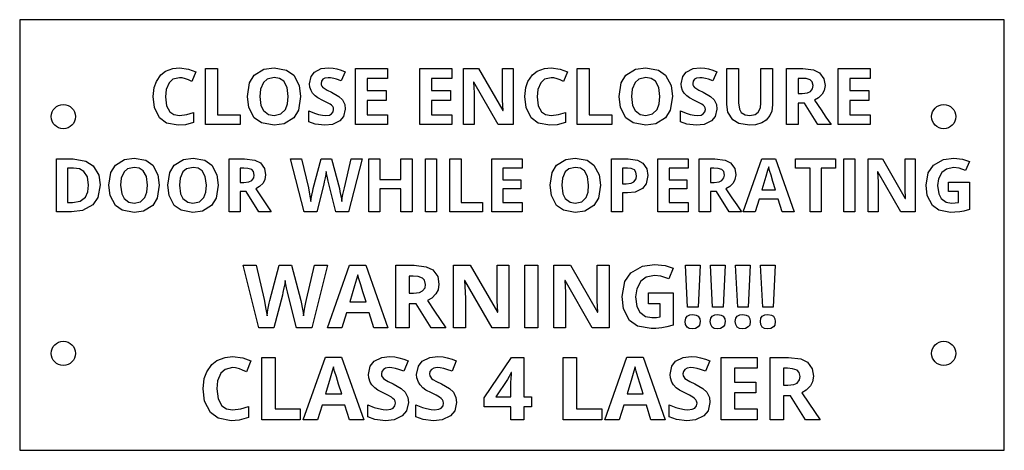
# Model space of a CAD drawing. Extents: x -100 to 103, y 381 to 470.
import ezdxf

# ---------------------------------------------------------------- set-up
doc = ezdxf.new("R2010")
doc.units = 0
doc.layers.add('MODELSKETCH_VISIBLE', color=7, linetype='CONTINUOUS')

msp = doc.modelspace()

# ---------------------------------------------------------------- linework, layer by layer
at = {"layer": 'MODELSKETCH_VISIBLE'}
for p, q in [((103.35, 469.9, 168.85), (-99.85, 469.9, 168.85)), ((-99.85, 469.9, 168.85), (-99.85, 381, 168.85)), ((103.35, 381, 168.85), (103.35, 469.9, 168.85)), ((-61.49, 448.25, 168.85), (-61.49, 459.8, 168.85)), ((-61.49, 459.8, 168.85), (-59.04, 459.8, 168.85)), ((-59.04, 459.8, 168.85), (-59.04, 450.27, 168.85)), ((-30.56, 448.25, 168.85), (-30.56, 459.8, 168.85)), ((-30.56, 459.8, 168.85), (-23.91, 459.8, 168.85)), ((-23.91, 459.8, 168.85), (-23.91, 457.79, 168.85)), ((-17.3, 459.8, 168.85), (-10.65, 459.8, 168.85)), ((-17.3, 448.25, 168.85), (-17.3, 459.8, 168.85)), ((-10.65, 459.8, 168.85), (-10.65, 457.79, 168.85)), ((-8.24, 448.25, 168.85), (-8.24, 459.8, 168.85)), ((-8.24, 459.8, 168.85), (-5.15, 459.8, 168.85)), ((-5.15, 459.8, 168.85), (-0.14, 451.15, 168.85)), ((-0.2, 459.8, 168.85), (2, 459.8, 168.85)), ((-0.2, 454.33, 168.85), (-0.2, 459.8, 168.85)), ((2, 459.8, 168.85), (2, 448.25, 168.85)), ((15.22, 459.8, 168.85), (17.67, 459.8, 168.85)), ((15.22, 448.25, 168.85), (15.22, 459.8, 168.85)), ((17.67, 459.8, 168.85), (17.67, 450.27, 168.85)), ((46.06, 459.8, 168.85), (48.5, 459.8, 168.85)), ((46.06, 452.36, 168.85), (46.06, 459.8, 168.85)), ((48.5, 459.8, 168.85), (48.5, 452.73, 168.85)), ((53.1, 459.8, 168.85), (55.54, 459.8, 168.85)), ((53.1, 452.75, 168.85), (53.1, 459.8, 168.85)), ((55.54, 459.8, 168.85), (55.54, 452.33, 168.85)), ((58.37, 459.8, 168.85), (61.74, 459.8, 168.85)), ((58.37, 448.25, 168.85), (58.37, 459.8, 168.85)), ((69.05, 459.8, 168.85), (75.7, 459.8, 168.85)), ((69.05, 448.25, 168.85), (69.05, 459.8, 168.85)), ((75.7, 459.8, 168.85), (75.7, 457.79, 168.85)), ((-63.51, 459.15, 168.85), (-64.3, 457.16, 168.85)), ((-32.71, 459.15, 168.85), (-33.5, 457.25, 168.85)), ((-28.11, 457.79, 168.85), (-28.11, 455.26, 168.85)), ((-23.91, 457.79, 168.85), (-28.11, 457.79, 168.85)), ((-14.85, 457.79, 168.85), (-14.85, 455.26, 168.85)), ((-10.65, 457.79, 168.85), (-14.85, 457.79, 168.85)), ((13.2, 459.15, 168.85), (12.41, 457.16, 168.85)), ((43.99, 459.15, 168.85), (43.21, 457.25, 168.85)), ((60.82, 457.79, 168.85), (60.82, 454.68, 168.85)), ((61.56, 457.79, 168.85), (60.82, 457.79, 168.85)), ((71.5, 457.79, 168.85), (71.5, 455.26, 168.85)), ((75.7, 457.79, 168.85), (71.5, 457.79, 168.85)), ((-28.11, 455.26, 168.85), (-24.2, 455.26, 168.85)), ((-24.2, 455.26, 168.85), (-24.2, 453.25, 168.85)), ((-14.85, 455.26, 168.85), (-10.94, 455.26, 168.85)), ((-10.94, 455.26, 168.85), (-10.94, 453.25, 168.85)), ((-6.13, 456.99, 168.85), (-6.2, 456.99, 168.85)), ((-1.11, 448.25, 168.85), (-6.13, 456.99, 168.85)), ((71.5, 455.26, 168.85), (75.41, 455.26, 168.85)), ((75.41, 455.26, 168.85), (75.41, 453.25, 168.85)), ((-28.11, 453.25, 168.85), (-28.11, 450.27, 168.85)), ((-24.2, 453.25, 168.85), (-28.11, 453.25, 168.85)), ((-14.85, 453.25, 168.85), (-14.85, 450.27, 168.85)), ((-10.94, 453.25, 168.85), (-14.85, 453.25, 168.85)), ((-6.05, 453.69, 168.85), (-6.05, 448.25, 168.85)), ((60.82, 454.68, 168.85), (61.61, 454.68, 168.85)), ((71.5, 453.25, 168.85), (71.5, 450.27, 168.85)), ((75.41, 453.25, 168.85), (71.5, 453.25, 168.85)), ((-0.14, 451.15, 168.85), (-0.08, 451.15, 168.85)), ((62.12, 452.68, 168.85), (60.82, 452.68, 168.85)), ((60.82, 452.68, 168.85), (60.82, 448.25, 168.85)), ((64.88, 448.25, 168.85), (62.12, 452.68, 168.85)), ((-63.95, 450.74, 168.85), (-63.95, 448.69, 168.85)), ((-59.04, 450.27, 168.85), (-54.36, 450.27, 168.85)), ((-54.36, 450.27, 168.85), (-54.36, 448.25, 168.85)), ((-40.18, 448.79, 168.85), (-40.18, 451.07, 168.85)), ((-28.11, 450.27, 168.85), (-23.91, 450.27, 168.85)), ((-23.91, 450.27, 168.85), (-23.91, 448.25, 168.85)), ((-14.85, 450.27, 168.85), (-10.65, 450.27, 168.85)), ((-10.65, 450.27, 168.85), (-10.65, 448.25, 168.85)), ((12.76, 450.74, 168.85), (12.76, 448.69, 168.85)), ((17.67, 450.27, 168.85), (22.35, 450.27, 168.85)), ((22.35, 450.27, 168.85), (22.35, 448.25, 168.85)), ((36.52, 448.79, 168.85), (36.52, 451.07, 168.85)), ((71.5, 450.27, 168.85), (75.7, 450.27, 168.85)), ((75.7, 450.27, 168.85), (75.7, 448.25, 168.85)), ((-54.36, 448.25, 168.85), (-61.49, 448.25, 168.85)), ((-23.91, 448.25, 168.85), (-30.56, 448.25, 168.85)), ((-10.65, 448.25, 168.85), (-17.3, 448.25, 168.85)), ((-6.05, 448.25, 168.85), (-8.24, 448.25, 168.85)), ((2, 448.25, 168.85), (-1.11, 448.25, 168.85)), ((22.35, 448.25, 168.85), (15.22, 448.25, 168.85)), ((60.82, 448.25, 168.85), (58.37, 448.25, 168.85)), ((67.6, 448.25, 168.85), (64.88, 448.25, 168.85)), ((75.7, 448.25, 168.85), (69.05, 448.25, 168.85)), ((-92.27, 441.16, 168.85), (-88.84, 441.16, 168.85)), ((-92.27, 430.25, 168.85), (-92.27, 441.16, 168.85)), ((-56.64, 441.16, 168.85), (-53.46, 441.16, 168.85)), ((-56.64, 430.25, 168.85), (-56.64, 441.16, 168.85)), ((-43.95, 441.16, 168.85), (-41.68, 441.16, 168.85)), ((-41.17, 430.25, 168.85), (-43.95, 441.16, 168.85)), ((-41.68, 441.16, 168.85), (-40.28, 435.21, 168.85)), ((-39.25, 435.05, 168.85), (-37.66, 441.16, 168.85)), ((-37.66, 441.16, 168.85), (-35.47, 441.16, 168.85)), ((-35.47, 441.16, 168.85), (-33.88, 435.05, 168.85)), ((-32.85, 435.21, 168.85), (-31.46, 441.16, 168.85)), ((-29.18, 441.16, 168.85), (-31.96, 430.25, 168.85)), ((-31.46, 441.16, 168.85), (-29.18, 441.16, 168.85)), ((-27.81, 441.16, 168.85), (-25.5, 441.16, 168.85)), ((-27.81, 430.25, 168.85), (-27.81, 441.16, 168.85)), ((-25.5, 441.16, 168.85), (-25.5, 436.88, 168.85)), ((-21.18, 436.88, 168.85), (-21.18, 441.16, 168.85)), ((-21.18, 441.16, 168.85), (-18.87, 441.16, 168.85)), ((-18.87, 441.16, 168.85), (-18.87, 430.25, 168.85)), ((-16.12, 430.25, 168.85), (-16.12, 441.16, 168.85)), ((-16.12, 441.16, 168.85), (-13.81, 441.16, 168.85)), ((-13.81, 441.16, 168.85), (-13.81, 430.25, 168.85)), ((-11.06, 430.25, 168.85), (-11.06, 441.16, 168.85)), ((-11.06, 441.16, 168.85), (-8.75, 441.16, 168.85)), ((-8.75, 441.16, 168.85), (-8.75, 432.16, 168.85)), ((-2.43, 430.25, 168.85), (-2.43, 441.16, 168.85)), ((-2.43, 441.16, 168.85), (3.85, 441.16, 168.85)), ((3.85, 441.16, 168.85), (3.85, 439.26, 168.85)), ((22.26, 441.16, 168.85), (25.74, 441.16, 168.85)), ((22.26, 430.25, 168.85), (22.26, 441.16, 168.85)), ((31.85, 441.16, 168.85), (38.13, 441.16, 168.85)), ((31.85, 430.25, 168.85), (31.85, 441.16, 168.85)), ((38.13, 441.16, 168.85), (38.13, 439.26, 168.85)), ((40.41, 430.25, 168.85), (40.41, 441.16, 168.85)), ((40.41, 441.16, 168.85), (43.58, 441.16, 168.85)), ((49.44, 430.25, 168.85), (53.29, 441.2, 168.85)), ((53.29, 441.2, 168.85), (56.12, 441.2, 168.85)), ((56.12, 441.2, 168.85), (59.98, 430.25, 168.85)), ((60.29, 439.24, 168.85), (60.29, 441.16, 168.85)), ((60.29, 441.16, 168.85), (68.53, 441.16, 168.85)), ((68.53, 441.16, 168.85), (68.53, 439.24, 168.85)), ((70.2, 430.25, 168.85), (70.2, 441.16, 168.85)), ((70.2, 441.16, 168.85), (72.52, 441.16, 168.85)), ((72.52, 441.16, 168.85), (72.52, 430.25, 168.85)), ((75.26, 441.16, 168.85), (78.18, 441.16, 168.85)), ((75.26, 430.25, 168.85), (75.26, 441.16, 168.85)), ((78.18, 441.16, 168.85), (82.92, 432.99, 168.85)), ((82.86, 441.16, 168.85), (84.94, 441.16, 168.85)), ((82.86, 436, 168.85), (82.86, 441.16, 168.85)), ((84.94, 441.16, 168.85), (84.94, 430.25, 168.85)), ((-88.73, 439.26, 168.85), (-89.95, 439.26, 168.85)), ((-89.95, 439.26, 168.85), (-89.95, 432.16, 168.85)), ((-54.32, 439.26, 168.85), (-54.32, 436.32, 168.85)), ((-53.62, 439.26, 168.85), (-54.32, 439.26, 168.85)), ((3.85, 439.26, 168.85), (-0.12, 439.26, 168.85)), ((-0.12, 439.26, 168.85), (-0.12, 436.87, 168.85)), ((24.57, 439.26, 168.85), (24.57, 436.03, 168.85)), ((25.62, 439.26, 168.85), (24.57, 439.26, 168.85)), ((34.16, 439.26, 168.85), (34.16, 436.87, 168.85)), ((38.13, 439.26, 168.85), (34.16, 439.26, 168.85)), ((42.72, 439.26, 168.85), (42.72, 436.32, 168.85)), ((43.42, 439.26, 168.85), (42.72, 439.26, 168.85)), ((63.25, 439.24, 168.85), (60.29, 439.24, 168.85)), ((63.25, 430.25, 168.85), (63.25, 439.24, 168.85)), ((68.53, 439.24, 168.85), (65.57, 439.24, 168.85)), ((65.57, 439.24, 168.85), (65.57, 430.25, 168.85)), ((96.14, 440.64, 168.85), (95.37, 438.79, 168.85)), ((-25.5, 436.88, 168.85), (-21.18, 436.88, 168.85)), ((77.25, 438.5, 168.85), (77.19, 438.5, 168.85)), ((82, 430.25, 168.85), (77.25, 438.5, 168.85)), ((-54.32, 436.32, 168.85), (-53.58, 436.32, 168.85)), ((-37.08, 435.97, 168.85), (-38.55, 430.25, 168.85)), ((-34.59, 430.25, 168.85), (-36.07, 435.98, 168.85)), ((-25.5, 434.96, 168.85), (-25.5, 430.25, 168.85)), ((-21.18, 434.96, 168.85), (-25.5, 434.96, 168.85)), ((-21.18, 430.25, 168.85), (-21.18, 434.96, 168.85)), ((-0.12, 436.87, 168.85), (3.58, 436.87, 168.85)), ((3.58, 434.97, 168.85), (-0.12, 434.97, 168.85)), ((-0.12, 434.97, 168.85), (-0.12, 432.16, 168.85)), ((3.58, 436.87, 168.85), (3.58, 434.97, 168.85)), ((24.57, 436.03, 168.85), (25.33, 436.03, 168.85)), ((34.16, 436.87, 168.85), (37.86, 436.87, 168.85)), ((37.86, 434.97, 168.85), (34.16, 434.97, 168.85)), ((34.16, 434.97, 168.85), (34.16, 432.16, 168.85)), ((37.86, 436.87, 168.85), (37.86, 434.97, 168.85)), ((42.72, 436.32, 168.85), (43.46, 436.32, 168.85)), ((77.33, 435.39, 168.85), (77.33, 430.25, 168.85)), ((91.82, 434.45, 168.85), (91.82, 436.38, 168.85)), ((91.82, 436.38, 168.85), (96.15, 436.38, 168.85)), ((96.15, 436.38, 168.85), (96.15, 430.72, 168.85)), ((-53.09, 434.44, 168.85), (-54.32, 434.44, 168.85)), ((-54.32, 434.44, 168.85), (-54.32, 430.25, 168.85)), ((-50.49, 430.25, 168.85), (-53.09, 434.44, 168.85)), ((24.57, 434.13, 168.85), (24.57, 430.25, 168.85)), ((25.56, 434.13, 168.85), (24.57, 434.13, 168.85)), ((43.95, 434.44, 168.85), (42.72, 434.44, 168.85)), ((42.72, 434.44, 168.85), (42.72, 430.25, 168.85)), ((46.55, 430.25, 168.85), (43.95, 434.44, 168.85)), ((52.73, 432.85, 168.85), (51.94, 430.25, 168.85)), ((56.7, 432.85, 168.85), (52.73, 432.85, 168.85)), ((53.31, 434.79, 168.85), (56.15, 434.79, 168.85)), ((57.49, 430.25, 168.85), (56.7, 432.85, 168.85)), ((82.92, 432.99, 168.85), (82.97, 432.99, 168.85)), ((93.89, 434.45, 168.85), (91.82, 434.45, 168.85)), ((93.89, 432.18, 168.85), (93.89, 434.45, 168.85)), ((-89.95, 432.16, 168.85), (-88.96, 432.16, 168.85)), ((-8.75, 432.16, 168.85), (-4.33, 432.16, 168.85)), ((-4.33, 432.16, 168.85), (-4.33, 430.25, 168.85)), ((-0.12, 432.16, 168.85), (3.85, 432.16, 168.85)), ((3.85, 432.16, 168.85), (3.85, 430.25, 168.85)), ((34.16, 432.16, 168.85), (38.13, 432.16, 168.85)), ((38.13, 432.16, 168.85), (38.13, 430.25, 168.85)), ((-89.18, 430.25, 168.85), (-92.27, 430.25, 168.85)), ((-54.32, 430.25, 168.85), (-56.64, 430.25, 168.85)), ((-47.92, 430.25, 168.85), (-50.49, 430.25, 168.85)), ((-38.55, 430.25, 168.85), (-41.17, 430.25, 168.85)), ((-31.96, 430.25, 168.85), (-34.59, 430.25, 168.85)), ((-25.5, 430.25, 168.85), (-27.81, 430.25, 168.85)), ((-18.87, 430.25, 168.85), (-21.18, 430.25, 168.85)), ((-13.81, 430.25, 168.85), (-16.12, 430.25, 168.85)), ((-4.33, 430.25, 168.85), (-11.06, 430.25, 168.85)), ((3.85, 430.25, 168.85), (-2.43, 430.25, 168.85)), ((24.57, 430.25, 168.85), (22.26, 430.25, 168.85)), ((38.13, 430.25, 168.85), (31.85, 430.25, 168.85)), ((42.72, 430.25, 168.85), (40.41, 430.25, 168.85)), ((49.12, 430.25, 168.85), (46.55, 430.25, 168.85)), ((51.94, 430.25, 168.85), (49.44, 430.25, 168.85)), ((59.98, 430.25, 168.85), (57.49, 430.25, 168.85)), ((65.57, 430.25, 168.85), (63.25, 430.25, 168.85)), ((72.52, 430.25, 168.85), (70.2, 430.25, 168.85)), ((77.33, 430.25, 168.85), (75.26, 430.25, 168.85)), ((84.94, 430.25, 168.85), (82, 430.25, 168.85)), ((-53.76, 419.19, 168.85), (-51.08, 419.19, 168.85)), ((-50.47, 406.3, 168.85), (-53.76, 419.19, 168.85)), ((-51.08, 419.19, 168.85), (-49.42, 412.15, 168.85)), ((-48.2, 411.96, 168.85), (-46.32, 419.19, 168.85)), ((-46.32, 419.19, 168.85), (-43.74, 419.19, 168.85)), ((-43.74, 419.19, 168.85), (-41.86, 411.96, 168.85)), ((-40.64, 412.15, 168.85), (-39, 419.19, 168.85)), ((-36.31, 419.19, 168.85), (-39.59, 406.3, 168.85)), ((-39, 419.19, 168.85), (-36.31, 419.19, 168.85)), ((-36.31, 406.3, 168.85), (-31.76, 419.24, 168.85)), ((-31.76, 419.24, 168.85), (-28.42, 419.24, 168.85)), ((-28.42, 419.24, 168.85), (-23.85, 406.3, 168.85)), ((-22.23, 419.19, 168.85), (-18.47, 419.19, 168.85)), ((-22.23, 406.3, 168.85), (-22.23, 419.19, 168.85)), ((-10.31, 406.3, 168.85), (-10.31, 419.19, 168.85)), ((-10.31, 419.19, 168.85), (-6.86, 419.19, 168.85)), ((-6.86, 419.19, 168.85), (-1.26, 409.53, 168.85)), ((-1.33, 413.08, 168.85), (-1.33, 419.19, 168.85)), ((-1.33, 419.19, 168.85), (1.13, 419.19, 168.85)), ((1.13, 419.19, 168.85), (1.13, 406.3, 168.85)), ((4.37, 406.3, 168.85), (4.37, 419.19, 168.85)), ((4.37, 419.19, 168.85), (7.11, 419.19, 168.85)), ((7.11, 419.19, 168.85), (7.11, 406.3, 168.85)), ((10.35, 406.3, 168.85), (10.35, 419.19, 168.85)), ((10.35, 419.19, 168.85), (13.8, 419.19, 168.85)), ((13.8, 419.19, 168.85), (19.4, 409.53, 168.85)), ((19.32, 413.08, 168.85), (19.32, 419.19, 168.85)), ((19.32, 419.19, 168.85), (21.78, 419.19, 168.85)), ((21.78, 419.19, 168.85), (21.78, 406.3, 168.85)), ((37.55, 419.19, 168.85), (40.6, 419.19, 168.85)), ((38, 410.57, 168.85), (37.55, 419.19, 168.85)), ((40.6, 419.19, 168.85), (40.15, 410.57, 168.85)), ((42.71, 419.19, 168.85), (45.76, 419.19, 168.85)), ((43.16, 410.57, 168.85), (42.71, 419.19, 168.85)), ((45.76, 419.19, 168.85), (45.31, 410.57, 168.85)), ((47.88, 419.19, 168.85), (50.93, 419.19, 168.85)), ((48.33, 410.57, 168.85), (47.88, 419.19, 168.85)), ((50.93, 419.19, 168.85), (50.48, 410.57, 168.85)), ((53.04, 419.19, 168.85), (56.09, 419.19, 168.85)), ((53.49, 410.57, 168.85), (53.04, 419.19, 168.85)), ((56.09, 419.19, 168.85), (55.64, 410.57, 168.85)), ((-19.49, 416.95, 168.85), (-19.49, 413.46, 168.85)), ((-18.66, 416.95, 168.85), (-19.49, 416.95, 168.85)), ((35.02, 418.58, 168.85), (34.11, 416.39, 168.85)), ((-7.95, 416.05, 168.85), (-8.03, 416.05, 168.85)), ((-2.34, 406.3, 168.85), (-7.95, 416.05, 168.85)), ((12.7, 416.05, 168.85), (12.62, 416.05, 168.85)), ((18.31, 406.3, 168.85), (12.7, 416.05, 168.85)), ((-45.64, 413.05, 168.85), (-47.37, 406.3, 168.85)), ((-42.7, 406.3, 168.85), (-44.45, 413.07, 168.85)), ((-19.49, 413.46, 168.85), (-18.61, 413.46, 168.85)), ((29.92, 413.53, 168.85), (35.04, 413.53, 168.85)), ((29.92, 411.26, 168.85), (29.92, 413.53, 168.85)), ((35.04, 413.53, 168.85), (35.04, 406.85, 168.85)), ((-31.74, 411.66, 168.85), (-28.38, 411.66, 168.85)), ((-18.04, 411.24, 168.85), (-19.49, 411.24, 168.85)), ((-19.49, 411.24, 168.85), (-19.49, 406.3, 168.85)), ((-14.96, 406.3, 168.85), (-18.04, 411.24, 168.85)), ((-7.86, 412.36, 168.85), (-7.86, 406.3, 168.85)), ((12.79, 412.36, 168.85), (12.79, 406.3, 168.85)), ((32.36, 411.26, 168.85), (29.92, 411.26, 168.85)), ((32.36, 408.57, 168.85), (32.36, 411.26, 168.85)), ((40.15, 410.57, 168.85), (38, 410.57, 168.85)), ((45.31, 410.57, 168.85), (43.16, 410.57, 168.85)), ((50.48, 410.57, 168.85), (48.33, 410.57, 168.85)), ((55.64, 410.57, 168.85), (53.49, 410.57, 168.85)), ((-32.43, 409.36, 168.85), (-33.36, 406.3, 168.85)), ((-27.73, 409.36, 168.85), (-32.43, 409.36, 168.85)), ((-26.79, 406.3, 168.85), (-27.73, 409.36, 168.85)), ((-1.26, 409.53, 168.85), (-1.2, 409.53, 168.85)), ((19.4, 409.53, 168.85), (19.46, 409.53, 168.85)), ((-47.37, 406.3, 168.85), (-50.47, 406.3, 168.85)), ((-39.59, 406.3, 168.85), (-42.7, 406.3, 168.85)), ((-33.36, 406.3, 168.85), (-36.31, 406.3, 168.85)), ((-23.85, 406.3, 168.85), (-26.79, 406.3, 168.85)), ((-19.49, 406.3, 168.85), (-22.23, 406.3, 168.85)), ((-11.93, 406.3, 168.85), (-14.96, 406.3, 168.85)), ((-7.86, 406.3, 168.85), (-10.31, 406.3, 168.85)), ((1.13, 406.3, 168.85), (-2.34, 406.3, 168.85)), ((7.11, 406.3, 168.85), (4.37, 406.3, 168.85)), ((12.79, 406.3, 168.85), (10.35, 406.3, 168.85)), ((21.78, 406.3, 168.85), (18.31, 406.3, 168.85)), ((-52.15, 399.44, 168.85), (-53.03, 397.22, 168.85)), ((-49.9, 400.17, 168.85), (-47.16, 400.17, 168.85)), ((-49.9, 387.28, 168.85), (-49.9, 400.17, 168.85)), ((-47.16, 400.17, 168.85), (-47.16, 389.53, 168.85)), ((-41.32, 387.28, 168.85), (-36.77, 400.22, 168.85)), ((-36.77, 400.22, 168.85), (-33.43, 400.22, 168.85)), ((-33.43, 400.22, 168.85), (-28.86, 387.28, 168.85)), ((-19.69, 399.44, 168.85), (-20.57, 397.32, 168.85)), ((-9.75, 399.44, 168.85), (-10.63, 397.32, 168.85)), ((-3.97, 391.84, 168.85), (1.68, 400.17, 168.85)), ((1.68, 400.17, 168.85), (4.19, 400.17, 168.85)), ((4.19, 400.17, 168.85), (4.19, 392.06, 168.85)), ((12.34, 387.28, 168.85), (12.34, 400.17, 168.85)), ((12.34, 400.17, 168.85), (15.07, 400.17, 168.85)), ((15.07, 400.17, 168.85), (15.07, 389.53, 168.85)), ((20.92, 387.28, 168.85), (25.47, 400.22, 168.85)), ((25.47, 400.22, 168.85), (28.81, 400.22, 168.85)), ((28.81, 400.22, 168.85), (33.38, 387.28, 168.85)), ((42.55, 399.44, 168.85), (41.67, 397.32, 168.85)), ((44.95, 400.17, 168.85), (52.37, 400.17, 168.85)), ((44.95, 387.28, 168.85), (44.95, 400.17, 168.85)), ((52.37, 400.17, 168.85), (52.37, 397.93, 168.85)), ((55.06, 400.17, 168.85), (58.81, 400.17, 168.85)), ((55.06, 387.28, 168.85), (55.06, 400.17, 168.85)), ((1.65, 397.05, 168.85), (1.58, 397.05, 168.85)), ((47.68, 397.93, 168.85), (47.68, 395.1, 168.85)), ((52.37, 397.93, 168.85), (47.68, 397.93, 168.85)), ((57.79, 397.93, 168.85), (57.79, 394.45, 168.85)), ((58.62, 397.93, 168.85), (57.79, 397.93, 168.85)), ((0.79, 395.64, 168.85), (-1.57, 392.06, 168.85)), ((1.53, 392.06, 168.85), (1.53, 394.25, 168.85)), ((47.68, 395.1, 168.85), (52.04, 395.1, 168.85)), ((52.04, 395.1, 168.85), (52.04, 392.86, 168.85)), ((57.79, 394.45, 168.85), (58.67, 394.45, 168.85)), ((-36.75, 392.64, 168.85), (-33.39, 392.64, 168.85)), ((25.49, 392.64, 168.85), (28.84, 392.64, 168.85)), ((47.68, 392.86, 168.85), (47.68, 389.53, 168.85)), ((52.04, 392.86, 168.85), (47.68, 392.86, 168.85)), ((59.24, 392.22, 168.85), (57.79, 392.22, 168.85)), ((57.79, 392.22, 168.85), (57.79, 387.28, 168.85)), ((62.32, 387.28, 168.85), (59.24, 392.22, 168.85)), ((-37.44, 390.35, 168.85), (-38.37, 387.28, 168.85)), ((-32.74, 390.35, 168.85), (-37.44, 390.35, 168.85)), ((-31.81, 387.28, 168.85), (-32.74, 390.35, 168.85)), ((-28.03, 387.88, 168.85), (-28.03, 390.42, 168.85)), ((-18.09, 387.88, 168.85), (-18.09, 390.42, 168.85)), ((-3.97, 389.95, 168.85), (-3.97, 391.84, 168.85)), ((-1.57, 392.06, 168.85), (1.53, 392.06, 168.85)), ((4.19, 392.06, 168.85), (5.74, 392.06, 168.85)), ((5.74, 392.06, 168.85), (5.74, 389.95, 168.85)), ((24.8, 390.35, 168.85), (23.87, 387.28, 168.85)), ((29.5, 390.35, 168.85), (24.8, 390.35, 168.85)), ((30.43, 387.28, 168.85), (29.5, 390.35, 168.85)), ((34.21, 387.88, 168.85), (34.21, 390.42, 168.85)), ((-52.64, 390.05, 168.85), (-52.64, 387.76, 168.85)), ((-47.16, 389.53, 168.85), (-41.94, 389.53, 168.85)), ((-41.94, 389.53, 168.85), (-41.94, 387.28, 168.85)), ((1.53, 389.95, 168.85), (-3.97, 389.95, 168.85)), ((1.53, 387.28, 168.85), (1.53, 389.95, 168.85)), ((5.74, 389.95, 168.85), (4.19, 389.95, 168.85)), ((4.19, 389.95, 168.85), (4.19, 387.28, 168.85)), ((15.07, 389.53, 168.85), (20.3, 389.53, 168.85)), ((20.3, 389.53, 168.85), (20.3, 387.28, 168.85)), ((47.68, 389.53, 168.85), (52.37, 389.53, 168.85)), ((52.37, 389.53, 168.85), (52.37, 387.28, 168.85)), ((-41.94, 387.28, 168.85), (-49.9, 387.28, 168.85)), ((-38.37, 387.28, 168.85), (-41.32, 387.28, 168.85)), ((-28.86, 387.28, 168.85), (-31.81, 387.28, 168.85)), ((4.19, 387.28, 168.85), (1.53, 387.28, 168.85)), ((20.3, 387.28, 168.85), (12.34, 387.28, 168.85)), ((23.87, 387.28, 168.85), (20.92, 387.28, 168.85)), ((33.38, 387.28, 168.85), (30.43, 387.28, 168.85)), ((52.37, 387.28, 168.85), (44.95, 387.28, 168.85)), ((57.79, 387.28, 168.85), (55.06, 387.28, 168.85)), ((65.35, 387.28, 168.85), (62.32, 387.28, 168.85)), ((-99.85, 381, 168.85), (103.35, 381, 168.85))]:
    msp.add_line(p, q, dxfattribs=at)
for points in [[(-71.65, 457.17), (-70.74, 458.49), (-69.77, 459.24)], [(-69.77, 459.24), (-68.26, 459.83), (-66.89, 459.97)], [(-66.89, 459.97), (-65, 459.71), (-63.51, 459.15)], [(-51.44, 458.46), (-49.45, 459.69), (-47.35, 459.98)], [(-47.35, 459.98), (-44.76, 459.5), (-43.28, 458.45)], [(-39.01, 459.09), (-37.6, 459.8), (-36.14, 459.97)], [(-36.14, 459.97), (-35.16, 459.9), (-34.42, 459.75)], [(-34.42, 459.75), (-33.48, 459.46), (-32.71, 459.15)], [(5.05, 457.17), (5.97, 458.49), (6.94, 459.24)], [(6.94, 459.24), (8.44, 459.83), (9.82, 459.97)], [(9.82, 459.97), (11.7, 459.71), (13.2, 459.15)], [(25.27, 458.46), (27.25, 459.69), (29.36, 459.98)], [(29.36, 459.98), (31.95, 459.5), (33.43, 458.45)], [(37.7, 459.09), (39.11, 459.8), (40.57, 459.97)], [(40.57, 459.97), (41.55, 459.9), (42.28, 459.75)], [(42.28, 459.75), (43.22, 459.46), (43.99, 459.15)], [(61.74, 459.8), (63.99, 459.53), (65.22, 458.94)], [(-66.89, 457.93), (-68.24, 457.6), (-69.03, 456.89)], [(-65.6, 457.7), (-66.33, 457.88), (-66.89, 457.93)], [(-64.3, 457.16), (-65.03, 457.48), (-65.6, 457.7)], [(-52.86, 454.06), (-52.42, 456.86), (-51.44, 458.46)], [(-47.35, 457.94), (-48.76, 457.64), (-49.55, 456.96)], [(-44.43, 454.04), (-44.66, 455.92), (-45.35, 457.19), (-46.21, 457.75), (-47.35, 457.94)], [(-43.28, 458.45), (-42.14, 456.31), (-41.87, 454.04)], [(-40.05, 456.68), (-39.72, 458.19), (-39.01, 459.09)], [(-37.28, 457.6), (-37.58, 457.18), (-37.66, 456.76)], [(-36.22, 457.93), (-36.89, 457.83), (-37.28, 457.6)], [(-35.03, 457.78), (-35.7, 457.9), (-36.22, 457.93)], [(-33.5, 457.25), (-34.44, 457.6), (-35.03, 457.78)], [(9.82, 457.93), (8.46, 457.6), (7.67, 456.89)], [(11.1, 457.7), (10.38, 457.88), (9.82, 457.93)], [(12.41, 457.16), (11.68, 457.48), (11.1, 457.7)], [(23.84, 454.06), (24.29, 456.86), (25.27, 458.46)], [(29.36, 457.94), (27.95, 457.64), (27.15, 456.96)], [(32.27, 454.04), (32.04, 455.92), (31.36, 457.19), (30.5, 457.75), (29.36, 457.94)], [(33.43, 458.45), (34.57, 456.31), (34.84, 454.04)], [(36.66, 456.68), (36.98, 458.19), (37.7, 459.09)], [(39.42, 457.6), (39.12, 457.18), (39.05, 456.76)], [(40.49, 457.93), (39.81, 457.83), (39.42, 457.6)], [(41.68, 457.78), (41.01, 457.9), (40.49, 457.93)], [(43.21, 457.25), (42.27, 457.6), (41.68, 457.78)], [(63.31, 457.45), (62.49, 457.73), (61.56, 457.79)], [(63.88, 456.28), (63.7, 457.05), (63.31, 457.45)], [(65.22, 458.94), (66.13, 457.71), (66.35, 456.34)], [(-72.31, 454.01), (-72.1, 455.89), (-71.65, 457.17)], [(-69.03, 456.89), (-69.64, 455.47), (-69.79, 454)], [(-49.55, 456.96), (-50.15, 455.56), (-50.29, 454.04)], [(-39.73, 455.26), (-39.99, 456), (-40.05, 456.68)], [(-38.89, 454.19), (-39.41, 454.75), (-39.73, 455.26)], [(-37.66, 456.76), (-37.61, 456.42), (-37.51, 456.2)], [(-37.51, 456.2), (-37.28, 455.93), (-37.03, 455.73)], [(-37.03, 455.73), (-36.38, 455.36), (-35.48, 454.92)], [(-6.2, 456.99), (-6.08, 454.81), (-6.05, 453.69)], [(4.4, 454.01), (4.6, 455.89), (5.05, 457.17)], [(7.67, 456.89), (7.06, 455.47), (6.92, 454)], [(27.15, 456.96), (26.56, 455.56), (26.41, 454.04)], [(36.97, 455.26), (36.72, 456), (36.66, 456.68)], [(37.82, 454.19), (37.29, 454.75), (36.97, 455.26)], [(39.05, 456.76), (39.1, 456.42), (39.2, 456.2)], [(39.2, 456.2), (39.42, 455.93), (39.68, 455.73)], [(39.68, 455.73), (40.33, 455.36), (41.23, 454.92)], [(63.32, 455.06), (63.77, 455.63), (63.88, 456.28)], [(66.35, 456.34), (66.17, 455.27), (65.79, 454.53)], [(-70.98, 449.62), (-72.05, 451.75), (-72.31, 454.01)], [(-69.79, 454), (-69.56, 452.14), (-68.88, 450.88), (-68.03, 450.32), (-66.89, 450.13)], [(-51.44, 449.63), (-52.59, 451.78), (-52.86, 454.06)], [(-50.29, 454.04), (-50.06, 452.17), (-49.56, 451.13)], [(-47.36, 450.15), (-45.95, 450.45), (-45, 451.37), (-44.58, 452.52), (-44.43, 454.04)], [(-41.87, 454.04), (-42.31, 451.25), (-43.29, 449.63)], [(-37.3, 453.24), (-38.32, 453.78), (-38.89, 454.19)], [(-35.8, 452.45), (-36.46, 452.82), (-37.3, 453.24)], [(-35.48, 454.92), (-33.98, 454.05), (-33.26, 453.37)], [(-33.26, 453.37), (-32.77, 452.39), (-32.66, 451.46)], [(-0.08, 451.15), (-0.18, 453.26), (-0.2, 454.33)], [(5.73, 449.62), (4.65, 451.75), (4.4, 454.01)], [(6.92, 454), (7.14, 452.14), (7.83, 450.88), (8.68, 450.32), (9.82, 450.13)], [(25.27, 449.63), (24.12, 451.78), (23.84, 454.06)], [(26.41, 454.04), (26.64, 452.17), (27.15, 451.13)], [(29.34, 450.15), (30.75, 450.45), (31.7, 451.37), (32.13, 452.52), (32.27, 454.04)], [(34.84, 454.04), (34.39, 451.25), (33.42, 449.63)], [(39.4, 453.24), (38.39, 453.78), (37.82, 454.19)], [(40.9, 452.45), (40.25, 452.82), (39.4, 453.24)], [(41.23, 454.92), (42.72, 454.05), (43.45, 453.37)], [(43.45, 453.37), (43.93, 452.39), (44.05, 451.46)], [(61.61, 454.68), (62.72, 454.8), (63.32, 455.06)], [(65.79, 454.53), (65.01, 453.75), (64.2, 453.29)], [(64.2, 453.29), (65.52, 451.32), (66.55, 449.79), (67.6, 448.25)], [(-49.56, 451.13), (-48.51, 450.34), (-47.36, 450.15)], [(-35.25, 451.95), (-35.52, 452.24), (-35.8, 452.45)], [(-35.49, 450.43), (-35.14, 450.86), (-35.06, 451.34)], [(-35.06, 451.34), (-35.12, 451.7), (-35.25, 451.95)], [(-32.66, 451.46), (-33.01, 449.92), (-33.78, 448.99)], [(27.15, 451.13), (28.2, 450.34), (29.34, 450.15)], [(41.46, 451.95), (41.19, 452.24), (40.9, 452.45)], [(41.22, 450.43), (41.57, 450.86), (41.65, 451.34)], [(41.65, 451.34), (41.59, 451.7), (41.46, 451.95)], [(44.05, 451.46), (43.7, 449.92), (42.92, 448.99)], [(47.3, 449.24), (46.3, 450.78), (46.06, 452.36)], [(48.5, 452.73), (48.67, 451.46), (49.04, 450.77)], [(52.56, 450.78), (53, 451.7), (53.1, 452.75)], [(55.54, 452.33), (55.36, 450.99), (54.97, 450.09)], [(-67.12, 448.09), (-69.57, 448.57), (-70.98, 449.62)], [(-66.89, 450.13), (-65.37, 450.32), (-63.95, 450.74)], [(-47.36, 448.09), (-49.95, 448.58), (-51.44, 449.63)], [(-43.29, 449.63), (-45.27, 448.39), (-47.36, 448.09)], [(-40.18, 451.07), (-38.99, 450.58), (-38.21, 450.33)], [(-38.21, 450.33), (-37.34, 450.16), (-36.72, 450.12)], [(-36.72, 450.12), (-35.94, 450.21), (-35.49, 450.43)], [(9.59, 448.09), (7.13, 448.57), (5.73, 449.62)], [(9.82, 450.13), (11.34, 450.32), (12.76, 450.74)], [(29.34, 448.09), (26.76, 448.58), (25.27, 449.63)], [(33.42, 449.63), (31.44, 448.39), (29.34, 448.09)], [(36.52, 451.07), (37.72, 450.58), (38.5, 450.33)], [(38.5, 450.33), (39.36, 450.16), (39.98, 450.12)], [(39.98, 450.12), (40.77, 450.21), (41.22, 450.43)], [(50.76, 448.09), (48.57, 448.45), (47.3, 449.24)], [(49.04, 450.77), (49.86, 450.27), (50.82, 450.15)], [(50.82, 450.15), (51.96, 450.35), (52.56, 450.78)], [(54.97, 450.09), (54.17, 449.15), (53.32, 448.61)], [(-63.95, 448.69), (-65.64, 448.21), (-67.12, 448.09)], [(-36.91, 448.09), (-38.85, 448.31), (-40.18, 448.79)], [(-33.78, 448.99), (-35.32, 448.27), (-36.91, 448.09)], [(12.76, 448.69), (11.06, 448.21), (9.59, 448.09)], [(39.79, 448.09), (37.86, 448.31), (36.52, 448.79)], [(42.92, 448.99), (41.39, 448.27), (39.79, 448.09)], [(53.32, 448.61), (51.98, 448.19), (50.76, 448.09)], [(-88.84, 441.16), (-86.23, 440.72), (-84.7, 439.75)], [(-80.1, 439.9), (-78.22, 441.05), (-76.24, 441.33)], [(-76.24, 441.33), (-73.79, 440.88), (-72.39, 439.88)], [(-67.94, 439.9), (-66.06, 441.05), (-64.08, 441.33)], [(-64.08, 441.33), (-61.63, 440.88), (-60.23, 439.88)], [(-53.46, 441.16), (-51.33, 440.91), (-50.17, 440.35)], [(10.96, 439.9), (12.83, 441.05), (14.82, 441.33)], [(14.82, 441.33), (17.26, 440.88), (18.66, 439.88)], [(25.74, 441.16), (27.66, 440.89), (28.76, 440.3)], [(43.58, 441.16), (45.71, 440.91), (46.87, 440.35)], [(88.71, 439.84), (90.77, 441.03), (92.9, 441.31)], [(92.9, 441.31), (94.74, 441.1), (96.14, 440.64)], [(-85.62, 435.75), (-85.87, 437.44), (-86.6, 438.58), (-87.51, 439.09), (-88.73, 439.26)], [(-84.7, 439.75), (-83.5, 437.82), (-83.22, 435.81)], [(-81.44, 435.74), (-81.02, 438.38), (-80.1, 439.9)], [(-76.24, 439.4), (-77.57, 439.11), (-78.32, 438.48)], [(-73.48, 435.72), (-73.7, 437.5), (-74.35, 438.69), (-75.16, 439.23), (-76.24, 439.4)], [(-72.39, 439.88), (-71.32, 437.86), (-71.06, 435.72)], [(-69.28, 435.74), (-68.86, 438.38), (-67.94, 439.9)], [(-64.08, 439.4), (-65.41, 439.11), (-66.16, 438.48)], [(-61.32, 435.72), (-61.54, 437.5), (-62.19, 438.69), (-63, 439.23), (-64.08, 439.4)], [(-60.23, 439.88), (-59.16, 437.86), (-58.9, 435.72)], [(-51.97, 438.94), (-52.75, 439.2), (-53.62, 439.26)], [(-51.44, 437.83), (-51.61, 438.56), (-51.97, 438.94)], [(-50.17, 440.35), (-49.31, 439.18), (-49.1, 437.89)], [(9.61, 435.74), (10.03, 438.38), (10.96, 439.9)], [(14.82, 439.4), (13.48, 439.11), (12.74, 438.48)], [(17.57, 435.72), (17.35, 437.5), (16.71, 438.69), (15.9, 439.23), (14.82, 439.4)], [(18.66, 439.88), (19.74, 437.86), (20, 435.72)], [(27.01, 438.88), (26.36, 439.19), (25.62, 439.26)], [(28.76, 440.3), (29.59, 439.09), (29.79, 437.76)], [(45.07, 438.94), (44.29, 439.2), (43.42, 439.26)], [(45.6, 437.83), (45.44, 438.56), (45.07, 438.94)], [(46.87, 440.35), (47.73, 439.18), (47.94, 437.89)], [(54.72, 439.51), (54.51, 438.75), (54.15, 437.56), (53.31, 434.79)], [(54.91, 438.78), (54.78, 439.24), (54.72, 439.51)], [(87.2, 435.72), (87.67, 438.31), (88.71, 439.84)], [(92.88, 439.39), (91.39, 439.07), (90.48, 438.38)], [(95.37, 438.79), (94, 439.28), (92.88, 439.39)], [(-78.32, 438.48), (-78.88, 437.15), (-79.02, 435.72)], [(-66.16, 438.48), (-66.72, 437.15), (-66.86, 435.72)], [(-51.96, 436.68), (-51.54, 437.22), (-51.44, 437.83)], [(-49.1, 437.89), (-49.27, 436.88), (-49.63, 436.18)], [(-36.8, 437.24), (-36.98, 436.4), (-37.08, 435.97)], [(-36.58, 438.53), (-36.67, 437.93), (-36.8, 437.24)], [(-36.35, 437.25), (-36.52, 438.12), (-36.58, 438.53)], [(-36.07, 435.98), (-36.2, 436.53), (-36.35, 437.25)], [(12.74, 438.48), (12.17, 437.15), (12.04, 435.72)], [(26.92, 436.45), (27.35, 437.04), (27.45, 437.67)], [(27.45, 437.67), (27.32, 438.45), (27.01, 438.88)], [(29.79, 437.76), (29.44, 436.04), (28.69, 435.06)], [(45.08, 436.68), (45.5, 437.22), (45.6, 437.83)], [(47.94, 437.89), (47.77, 436.88), (47.41, 436.18)], [(56.15, 434.79), (55.61, 436.52), (55.22, 437.78), (54.91, 438.78)], [(77.19, 438.5), (77.3, 436.45), (77.33, 435.39)], [(90.48, 438.38), (89.75, 437.04), (89.58, 435.68)], [(-88.96, 432.16), (-87.35, 432.44), (-86.27, 433.29), (-85.78, 434.35), (-85.62, 435.75)], [(-83.22, 435.81), (-83.7, 433.19), (-84.75, 431.68)], [(-80.1, 431.56), (-81.18, 433.58), (-81.44, 435.74)], [(-79.02, 435.72), (-78.8, 433.96), (-78.32, 432.97)], [(-76.25, 432.04), (-74.92, 432.33), (-74.02, 433.2), (-73.62, 434.28), (-73.48, 435.72)], [(-71.06, 435.72), (-71.48, 433.08), (-72.4, 431.56)], [(-67.94, 431.56), (-69.02, 433.58), (-69.28, 435.74)], [(-66.86, 435.72), (-66.64, 433.96), (-66.16, 432.97)], [(-64.09, 432.04), (-62.76, 432.33), (-61.86, 433.2), (-61.46, 434.28), (-61.32, 435.72)], [(-58.9, 435.72), (-59.32, 433.08), (-60.24, 431.56)], [(-53.58, 436.32), (-52.53, 436.43), (-51.96, 436.68)], [(-49.63, 436.18), (-50.36, 435.44), (-51.13, 435.01)], [(-51.13, 435.01), (-49.89, 433.15), (-48.91, 431.7), (-47.92, 430.25)], [(-40.28, 435.21), (-39.94, 433.5), (-39.76, 432.35)], [(-39.55, 433.67), (-39.37, 434.54), (-39.25, 435.05)], [(-33.88, 435.05), (-33.75, 434.45), (-33.62, 433.8)], [(-33.15, 433.8), (-32.97, 434.67), (-32.85, 435.21)], [(10.95, 431.56), (9.87, 433.58), (9.61, 435.74)], [(12.04, 435.72), (12.25, 433.96), (12.73, 432.97)], [(14.8, 432.04), (16.14, 432.33), (17.03, 433.2), (17.44, 434.28), (17.57, 435.72)], [(20, 435.72), (19.57, 433.08), (18.65, 431.56)], [(25.33, 436.03), (26.36, 436.16), (26.92, 436.45)], [(28.69, 435.06), (27.17, 434.31), (25.56, 434.13)], [(43.46, 436.32), (44.51, 436.43), (45.08, 436.68)], [(47.41, 436.18), (46.68, 435.44), (45.91, 435.01)], [(45.91, 435.01), (47.15, 433.15), (48.13, 431.7), (49.12, 430.25)], [(82.97, 432.99), (82.88, 434.98), (82.86, 436)], [(88.5, 431.55), (87.45, 433.58), (87.2, 435.72)], [(89.58, 435.68), (89.81, 433.95), (90.31, 432.96)], [(-78.32, 432.97), (-77.33, 432.22), (-76.25, 432.04)], [(-66.16, 432.97), (-65.17, 432.22), (-64.09, 432.04)], [(-39.76, 432.35), (-39.67, 432.97), (-39.55, 433.67)], [(-33.62, 433.8), (-33.47, 432.93), (-33.38, 432.35)], [(-33.38, 432.35), (-33.27, 433.09), (-33.15, 433.8)], [(12.73, 432.97), (13.72, 432.22), (14.8, 432.04)], [(90.31, 432.96), (91.33, 432.21), (92.42, 432.03)], [(-84.75, 431.68), (-86.9, 430.53), (-89.18, 430.25)], [(-76.25, 430.1), (-78.69, 430.56), (-80.1, 431.56)], [(-72.4, 431.56), (-74.27, 430.38), (-76.25, 430.1)], [(-64.09, 430.1), (-66.53, 430.56), (-67.94, 431.56)], [(-60.24, 431.56), (-62.11, 430.38), (-64.09, 430.1)], [(14.8, 430.1), (12.36, 430.56), (10.95, 431.56)], [(18.65, 431.56), (16.78, 430.38), (14.8, 430.1)], [(92.27, 430.1), (89.87, 430.56), (88.5, 431.55)], [(92.42, 432.03), (93.24, 432.08), (93.89, 432.18)], [(94.17, 430.24), (93.12, 430.13), (92.27, 430.1)], [(96.15, 430.72), (95.01, 430.4), (94.17, 430.24)], [(-18.47, 419.19), (-15.96, 418.89), (-14.58, 418.23)], [(26.24, 417.62), (28.67, 419.03), (31.19, 419.37)], [(31.19, 419.37), (33.37, 419.12), (35.02, 418.58)], [(-30.07, 417.24), (-30.32, 416.34), (-30.74, 414.93), (-31.74, 411.66)], [(-29.84, 416.37), (-29.99, 416.91), (-30.07, 417.24)], [(-16.71, 416.56), (-17.63, 416.87), (-18.66, 416.95)], [(-14.58, 418.23), (-13.57, 416.85), (-13.32, 415.32)], [(24.46, 412.76), (25.02, 415.82), (26.24, 417.62)], [(31.17, 417.09), (29.41, 416.72), (28.34, 415.9)], [(34.11, 416.39), (32.49, 416.96), (31.17, 417.09)], [(-45.31, 414.55), (-45.52, 413.56), (-45.64, 413.05)], [(-45.04, 416.08), (-45.15, 415.37), (-45.31, 414.55)], [(-44.78, 414.56), (-44.97, 415.6), (-45.04, 416.08)], [(-44.45, 413.07), (-44.6, 413.71), (-44.78, 414.56)], [(-28.38, 411.66), (-29.02, 413.71), (-29.48, 415.19), (-29.84, 416.37)], [(-16.08, 415.25), (-16.28, 416.11), (-16.71, 416.56)], [(-16.7, 413.9), (-16.2, 414.53), (-16.08, 415.25)], [(-13.32, 415.32), (-13.52, 414.13), (-13.95, 413.3)], [(-8.03, 416.05), (-7.9, 413.62), (-7.86, 412.36)], [(12.62, 416.05), (12.76, 413.62), (12.79, 412.36)], [(28.34, 415.9), (27.48, 414.31), (27.27, 412.71)], [(-18.61, 413.46), (-17.37, 413.6), (-16.7, 413.9)], [(-13.95, 413.3), (-14.81, 412.43), (-15.72, 411.91)], [(-1.2, 409.53), (-1.31, 411.88), (-1.33, 413.08)], [(19.46, 409.53), (19.35, 411.88), (19.32, 413.08)], [(26, 407.83), (24.75, 410.22), (24.46, 412.76)], [(27.27, 412.71), (27.54, 410.67), (28.13, 409.5)], [(-49.42, 412.15), (-49.02, 410.13), (-48.8, 408.77)], [(-48.56, 410.33), (-48.35, 411.36), (-48.2, 411.96)], [(-41.86, 411.96), (-41.7, 411.26), (-41.55, 410.48)], [(-41.55, 410.48), (-41.37, 409.46), (-41.27, 408.77)], [(-41.27, 408.77), (-41.14, 409.65), (-40.99, 410.49)], [(-40.99, 410.49), (-40.78, 411.51), (-40.64, 412.15)], [(-15.72, 411.91), (-14.25, 409.72), (-13.1, 408.01), (-11.93, 406.3)], [(-48.8, 408.77), (-48.7, 409.51), (-48.56, 410.33)], [(28.13, 409.5), (29.33, 408.61), (30.63, 408.39)], [(30.63, 408.39), (31.59, 408.45), (32.36, 408.57)], [(37.51, 407.56), (37.64, 408.27), (37.91, 408.68)], [(37.91, 408.68), (38.47, 408.98), (39.06, 409.05)], [(39.06, 409.05), (39.78, 408.93), (40.2, 408.67)], [(40.2, 408.67), (40.52, 408.13), (40.6, 407.56)], [(42.68, 407.56), (42.8, 408.27), (43.07, 408.68)], [(43.07, 408.68), (43.63, 408.98), (44.23, 409.05)], [(44.23, 409.05), (44.94, 408.93), (45.36, 408.67)], [(45.36, 408.67), (45.68, 408.13), (45.76, 407.56)], [(47.84, 407.56), (47.97, 408.27), (48.24, 408.68)], [(48.24, 408.68), (48.8, 408.98), (49.4, 409.05)], [(49.4, 409.05), (50.11, 408.93), (50.53, 408.67)], [(50.53, 408.67), (50.85, 408.13), (50.93, 407.56)], [(53.01, 407.56), (53.13, 408.27), (53.41, 408.68)], [(53.41, 408.68), (53.96, 408.98), (54.56, 409.05)], [(54.56, 409.05), (55.28, 408.93), (55.69, 408.67)], [(55.69, 408.67), (56.02, 408.13), (56.09, 407.56)], [(30.45, 406.12), (27.62, 406.66), (26, 407.83)], [(35.04, 406.85), (33.69, 406.47), (32.69, 406.28)], [(37.92, 406.45), (37.59, 406.99), (37.51, 407.56)], [(39.06, 406.06), (38.34, 406.18), (37.92, 406.45)], [(40.19, 406.46), (39.64, 406.14), (39.06, 406.06)], [(40.6, 407.56), (40.47, 406.87), (40.19, 406.46)], [(43.08, 406.45), (42.76, 406.99), (42.68, 407.56)], [(44.23, 406.06), (43.5, 406.18), (43.08, 406.45)], [(45.36, 406.46), (44.8, 406.14), (44.23, 406.06)], [(45.76, 407.56), (45.63, 406.87), (45.36, 406.46)], [(48.25, 406.45), (47.92, 406.99), (47.84, 407.56)], [(49.4, 406.06), (48.67, 406.18), (48.25, 406.45)], [(50.52, 406.46), (49.97, 406.14), (49.4, 406.06)], [(50.93, 407.56), (50.8, 406.87), (50.52, 406.46)], [(53.41, 406.45), (53.09, 406.99), (53.01, 407.56)], [(54.56, 406.06), (53.84, 406.18), (53.41, 406.45)], [(55.69, 406.46), (55.14, 406.14), (54.56, 406.06)], [(56.09, 407.56), (55.97, 406.87), (55.69, 406.46)], [(32.69, 406.28), (31.45, 406.15), (30.45, 406.12)], [(-59.14, 399.54), (-57.46, 400.19), (-55.93, 400.35)], [(-55.93, 400.35), (-53.82, 400.07), (-52.15, 399.44)], [(-26.72, 399.37), (-25.14, 400.16), (-23.52, 400.35)], [(-23.52, 400.35), (-22.42, 400.28), (-21.6, 400.11)], [(-16.78, 399.37), (-15.2, 400.16), (-13.57, 400.35)], [(-13.57, 400.35), (-12.48, 400.28), (-11.65, 400.11)], [(35.52, 399.37), (37.09, 400.16), (38.72, 400.35)], [(38.72, 400.35), (39.82, 400.28), (40.64, 400.11)], [(-61.24, 397.23), (-60.22, 398.7), (-59.14, 399.54)], [(-27.88, 396.68), (-27.52, 398.37), (-26.72, 399.37)], [(-21.6, 400.11), (-20.55, 399.79), (-19.69, 399.44)], [(-17.94, 396.68), (-17.57, 398.37), (-16.78, 399.37)], [(-11.65, 400.11), (-10.61, 399.79), (-9.75, 399.44)], [(34.36, 396.68), (34.72, 398.37), (35.52, 399.37)], [(40.64, 400.11), (41.69, 399.79), (42.55, 399.44)], [(58.81, 400.17), (61.33, 399.87), (62.7, 399.21)], [(62.7, 399.21), (63.72, 397.83), (63.96, 396.3)], [(-61.97, 393.7), (-61.75, 395.8), (-61.24, 397.23)], [(-58.32, 396.92), (-59, 395.33), (-59.16, 393.69)], [(-55.93, 398.08), (-57.44, 397.71), (-58.32, 396.92)], [(-54.49, 397.82), (-55.3, 398.03), (-55.93, 398.08)], [(-53.03, 397.22), (-53.85, 397.58), (-54.49, 397.82)], [(-35.09, 398.22), (-35.33, 397.32), (-35.75, 395.91), (-36.75, 392.64)], [(-34.85, 397.35), (-35.01, 397.89), (-35.09, 398.22)], [(-33.39, 392.64), (-34.03, 394.69), (-34.49, 396.17), (-34.85, 397.35)], [(-27.53, 395.1), (-27.81, 395.93), (-27.88, 396.68)], [(-24.79, 397.71), (-25.13, 397.24), (-25.21, 396.77)], [(-25.21, 396.77), (-25.16, 396.4), (-25.04, 396.14)], [(-23.6, 398.08), (-24.36, 397.96), (-24.79, 397.71)], [(-22.28, 397.91), (-23.03, 398.04), (-23.6, 398.08)], [(-20.57, 397.32), (-21.62, 397.71), (-22.28, 397.91)], [(-17.58, 395.1), (-17.87, 395.93), (-17.94, 396.68)], [(-14.85, 397.71), (-15.18, 397.24), (-15.26, 396.77)], [(-15.26, 396.77), (-15.21, 396.4), (-15.1, 396.14)], [(-13.66, 398.08), (-14.41, 397.96), (-14.85, 397.71)], [(-12.33, 397.91), (-13.08, 398.04), (-13.66, 398.08)], [(-10.63, 397.32), (-11.67, 397.71), (-12.33, 397.91)], [(1.58, 397.05), (1.17, 396.25), (0.79, 395.64)], [(1.58, 395.84), (1.62, 396.73), (1.65, 397.05)], [(27.15, 398.22), (26.9, 397.32), (26.49, 395.91), (25.49, 392.64)], [(27.39, 397.35), (27.23, 397.89), (27.15, 398.22)], [(28.84, 392.64), (28.21, 394.69), (27.75, 396.17), (27.39, 397.35)], [(34.71, 395.1), (34.43, 395.93), (34.36, 396.68)], [(37.44, 397.71), (37.11, 397.24), (37.03, 396.77)], [(37.03, 396.77), (37.08, 396.4), (37.2, 396.14)], [(38.63, 398.08), (37.88, 397.96), (37.44, 397.71)], [(39.96, 397.91), (39.21, 398.04), (38.63, 398.08)], [(41.67, 397.32), (40.62, 397.71), (39.96, 397.91)], [(60.57, 397.54), (59.65, 397.85), (58.62, 397.93)], [(61.2, 396.23), (61, 397.09), (60.57, 397.54)], [(63.96, 396.3), (63.76, 395.11), (63.33, 394.28)], [(-26.58, 393.91), (-27.17, 394.53), (-27.53, 395.1)], [(-25.04, 396.14), (-24.79, 395.85), (-24.51, 395.62)], [(-24.51, 395.62), (-23.79, 395.21), (-22.78, 394.72)], [(-22.78, 394.72), (-21.11, 393.75), (-20.3, 392.99)], [(-16.64, 393.91), (-17.23, 394.53), (-17.58, 395.1)], [(-15.1, 396.14), (-14.85, 395.85), (-14.56, 395.62)], [(-14.56, 395.62), (-13.84, 395.21), (-12.83, 394.72)], [(-12.83, 394.72), (-11.16, 393.75), (-10.35, 392.99)], [(1.53, 394.25), (1.54, 395.02), (1.58, 395.84)], [(35.65, 393.91), (35.07, 394.53), (34.71, 395.1)], [(37.2, 396.14), (37.45, 395.85), (37.73, 395.62)], [(37.73, 395.62), (38.45, 395.21), (39.46, 394.72)], [(39.46, 394.72), (41.13, 393.75), (41.94, 392.99)], [(58.67, 394.45), (59.91, 394.58), (60.58, 394.88)], [(60.58, 394.88), (61.08, 395.52), (61.2, 396.23)], [(63.33, 394.28), (62.47, 393.41), (61.56, 392.89)], [(-60.49, 388.81), (-61.69, 391.18), (-61.97, 393.7)], [(-59.16, 393.69), (-58.91, 391.61), (-58.15, 390.21), (-57.19, 389.58), (-55.93, 389.38)], [(-24.81, 392.84), (-25.95, 393.45), (-26.58, 393.91)], [(-23.14, 391.97), (-23.87, 392.37), (-24.81, 392.84)], [(-20.3, 392.99), (-19.76, 391.89), (-19.63, 390.86)], [(-14.87, 392.84), (-16.01, 393.45), (-16.64, 393.91)], [(-13.2, 391.97), (-13.92, 392.37), (-14.87, 392.84)], [(-10.35, 392.99), (-9.81, 391.89), (-9.68, 390.86)], [(37.42, 392.84), (36.29, 393.45), (35.65, 393.91)], [(39.1, 391.97), (38.37, 392.37), (37.42, 392.84)], [(41.94, 392.99), (42.48, 391.89), (42.61, 390.86)], [(61.56, 392.89), (63.03, 390.7), (64.19, 388.99), (65.35, 387.28)], [(-28.03, 390.42), (-26.7, 389.87), (-25.82, 389.6)], [(-22.52, 391.4), (-22.82, 391.72), (-23.14, 391.97)], [(-22.79, 389.7), (-22.4, 390.19), (-22.31, 390.72)], [(-22.31, 390.72), (-22.38, 391.12), (-22.52, 391.4)], [(-19.63, 390.86), (-20.02, 389.13), (-20.89, 388.1)], [(-18.09, 390.42), (-16.75, 389.87), (-15.88, 389.6)], [(-12.58, 391.4), (-12.88, 391.72), (-13.2, 391.97)], [(-12.85, 389.7), (-12.46, 390.19), (-12.36, 390.72)], [(-12.36, 390.72), (-12.43, 391.12), (-12.58, 391.4)], [(-9.68, 390.86), (-10.08, 389.13), (-10.94, 388.1)], [(34.21, 390.42), (35.54, 389.87), (36.42, 389.6)], [(39.72, 391.4), (39.42, 391.72), (39.1, 391.97)], [(39.45, 389.7), (39.84, 390.19), (39.93, 390.72)], [(39.93, 390.72), (39.86, 391.12), (39.72, 391.4)], [(42.61, 390.86), (42.22, 389.13), (41.35, 388.1)], [(-56.18, 387.1), (-58.92, 387.63), (-60.49, 388.81)], [(-55.93, 389.38), (-54.23, 389.59), (-52.64, 390.05)], [(-25.82, 389.6), (-24.86, 389.4), (-24.17, 389.36)], [(-24.17, 389.36), (-23.29, 389.47), (-22.79, 389.7)], [(-15.88, 389.6), (-14.91, 389.4), (-14.22, 389.36)], [(-14.22, 389.36), (-13.35, 389.47), (-12.85, 389.7)], [(36.42, 389.6), (37.38, 389.4), (38.07, 389.36)], [(38.07, 389.36), (38.94, 389.47), (39.45, 389.7)], [(-52.64, 387.76), (-54.53, 387.23), (-56.18, 387.1)], [(-24.38, 387.1), (-26.54, 387.34), (-28.03, 387.88)], [(-20.89, 388.1), (-22.6, 387.29), (-24.38, 387.1)], [(-14.44, 387.1), (-16.6, 387.34), (-18.09, 387.88)], [(-10.94, 388.1), (-12.66, 387.29), (-14.44, 387.1)], [(37.86, 387.1), (35.7, 387.34), (34.21, 387.88)], [(41.35, 388.1), (39.64, 387.29), (37.86, 387.1)]]:
    msp.add_lwpolyline(points, dxfattribs=at)
for centre in [(-90.85, 449.9, 168.85), (90.85, 449.9, 168.85), (-90.85, 401, 168.85), (90.85, 401, 168.85)]:
    msp.add_circle(centre, 2.5, dxfattribs=at)

doc.saveas('drawing.dxf')
